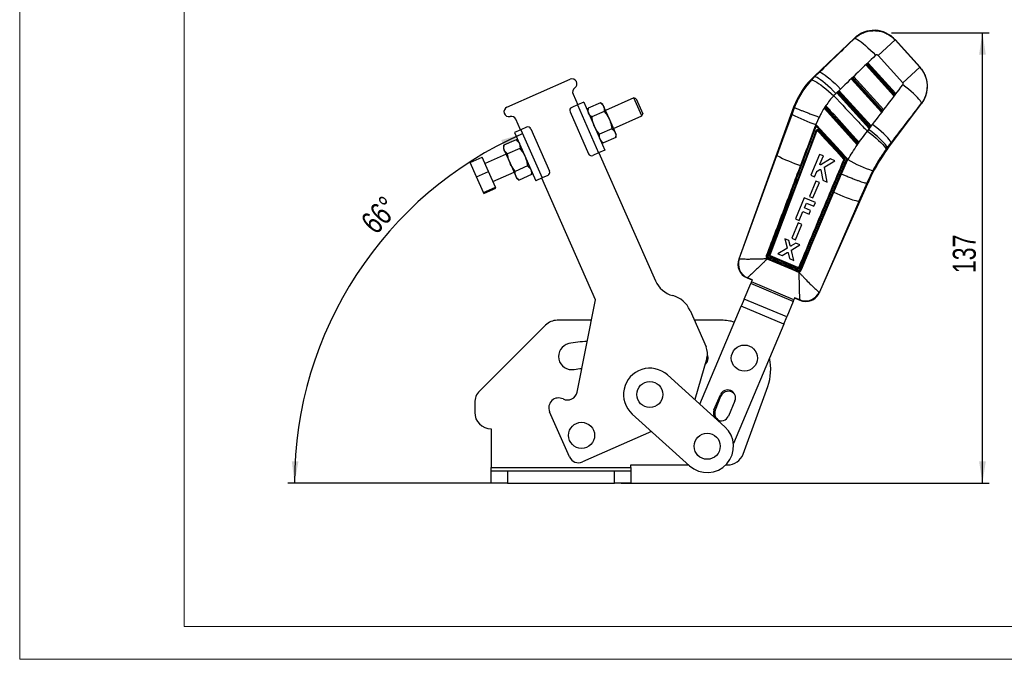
# Model space of a CAD drawing. Header units: millimetres. Extents: x 0 to 420, y 0 to 297.
# Tile 1 of 12: x 0 to 150, y 0 to 97. Entities that reach past the tile are written whole.
import ezdxf

# ---------------------------------------------------------------- set-up
doc = ezdxf.new("R2010")
doc.units = ezdxf.units.MM
doc.layers.add('FORMATO', color=179, linetype='Continuous')
doc.styles.add('SLDTEXTSTYLE0', font='TXT', dxfattribs={"width": 0.75})
doc.dimstyles.new('SLDDIMSTYLE5', dxfattribs={"dimtxt": 3.5, "dimasz": 3.302, "dimexe": 0, "dimexo": 0.0625, "dimgap": 0.875, "dimtad": 1, "dimdec": 4, "dimlfac": 2, "dimzin": 12, "dimdsep": 46, "dimtxsty": 'SLDTEXTSTYLE0', "dimsah": 1, "dimcen": 0.09, "dimadec": 0, "dimazin": 3, "dimtfac": 1, "dimtdec": 0, "dimtofl": 0, "dimtmove": 0, "dimatfit": 3, "dimfxl": 0, "dimfrac": 2, "dimtolj": 1, "dimtzin": 12, "dimarcsym": 0})
doc.dimstyles.new('SLDDIMSTYLE6', dxfattribs={"dimtxt": 3.5, "dimasz": 3.302, "dimexe": 0, "dimexo": 0.0625, "dimgap": 0.875, "dimtad": 1, "dimdec": 0, "dimlfac": 2, "dimrnd": 1e-09, "dimzin": 12, "dimdsep": 46, "dimtxsty": 'SLDTEXTSTYLE0', "dimsah": 1, "dimcen": 0.09, "dimadec": 0, "dimazin": 3, "dimtfac": 1, "dimtdec": 0, "dimtofl": 0, "dimtmove": 0, "dimatfit": 3, "dimfxl": 0, "dimfrac": 2, "dimtolj": 1, "dimtzin": 12, "dimarcsym": 0})

# ---------------------------------------------------------------- blocks, each defined once
blk = doc.blocks.new('_D_9')
at = {"layer": 'FORMATO'}
blk.add_line((73.55, 26.98), (41.15, 26.98), dxfattribs=at)
blk.add_arc((100.19, 26.98), 58.04, 113.7964, 180, dxfattribs=at)
for points in [[(76.77, 80.09), (73.57, 79.13), (74.01, 78.22)], [(42.15, 26.98), (42.75, 30.27), (41.74, 30.3)]]:
    blk.add_solid(points, dxfattribs=at)
at = {"layer": 'FORMATO', "insert": (51.98, 67), "char_height": 3.5, "attachment_point": 1, "rotation": 47.0902, "style": 'SLDTEXTSTYLE0'}
blk.add_mtext('66°', dxfattribs=at)
blk = doc.blocks.new('_D_10')
at = {"layer": 'FORMATO'}
for p, q in [((132.92, 95.45), (147.74, 95.45)), ((146.74, 26.98), (146.74, 95.45)), ((91.8, 26.98), (147.74, 26.98))]:
    blk.add_line(p, q, dxfattribs=at)
for points in [[(146.74, 95.45), (146.23, 92.15), (147.25, 92.15)], [(146.74, 26.98), (147.25, 30.28), (146.23, 30.28)]]:
    blk.add_solid(points, dxfattribs=at)
at = {"layer": 'FORMATO', "insert": (142.23, 58.9), "char_height": 3.5, "attachment_point": 1, "rotation": 90, "style": 'SLDTEXTSTYLE0'}
blk.add_mtext('137', dxfattribs=at)

msp = doc.modelspace()

# ---------------------------------------------------------------- linework, layer by layer
at = {"color": 7, "linetype": 'Continuous', "lineweight": 25}
for p, q in [((127.29726, 94.651897), (121.194474, 88.87704)), ((133.455642, 94.368456), (130.860822, 92.020412)), ((133.455642, 94.368456), (137.217922, 90.210764)), ((137.258895, 90.215693), (133.460783, 94.412983)), ((134.623101, 87.86272), (130.860822, 92.020412)), ((129.042512, 90.514337), (129.375286, 90.829229)), ((133.257442, 85.881362), (129.042512, 90.514337)), ((129.240133, 90.492374), (129.35288, 90.599063)), ((133.230713, 86.106001), (129.240133, 90.492374)), ((129.35288, 90.599063), (133.325497, 86.232433)), ((129.375286, 90.829229), (133.537198, 86.25453)), ((137.217922, 90.210764), (134.623101, 87.86272)), ((74.442563, 84.140768), (84.049902, 88.377398)), ((120.783777, 88.277309), (121.282159, 88.784375)), ((121.977344, 89.458319), (121.274115, 88.792877)), ((121.274115, 88.792877), (121.282159, 88.784375)), ((121.282159, 88.784375), (121.977344, 89.458319)), ((126.830343, 88.421038), (127.163117, 88.73593)), ((131.397713, 83.400667), (126.830343, 88.421038)), ((127.027965, 88.399075), (127.140711, 88.505763)), ((131.370985, 83.625306), (127.027965, 88.399075)), ((127.140711, 88.505763), (131.465769, 83.751738)), ((127.163117, 88.73593), (131.67747, 83.773835)), ((125.169537, 86.893623), (124.474352, 86.219679)), ((84.491794, 86.136135), (85.206364, 84.515715)), ((93.763709, 85.557034), (89.417532, 83.640463)), ((94.093327, 85.42916), (93.763709, 85.557034)), ((94.974174, 82.81208), (93.763709, 85.557034)), ((94.093327, 85.42916), (95.102049, 83.141698)), ((124.618175, 86.327739), (124.950948, 86.642631)), ((129.537985, 80.919972), (124.618175, 86.327739)), ((124.815796, 86.305776), (124.928543, 86.412464)), ((129.511257, 81.14461), (124.815796, 86.305776)), ((124.928543, 86.412464), (129.606041, 81.271043)), ((124.950948, 86.642631), (129.817742, 81.293139)), ((133.325497, 86.232433), (133.230713, 86.106001)), ((133.537198, 86.25453), (133.257442, 85.881362)), ((85.160615, 84.495541), (84.291379, 84.112226)), ((86.121348, 84.919204), (85.160615, 84.495541)), ((85.160615, 84.495541), (88.388523, 77.175663)), ((86.121348, 84.919204), (89.349257, 77.599326)), ((86.774839, 83.990693), (86.726581, 83.546727)), ((88.653685, 84.819224), (86.774839, 83.990693)), ((89.014043, 84.555448), (88.653685, 84.819224)), ((89.014043, 84.555448), (89.149186, 84.248986)), ((89.149186, 84.248986), (90.022764, 82.267986)), ((118.02632, 84.130557), (109.690679, 61.050974)), ((118.134956, 84.090242), (115.501235, 76.798039)), ((117.793129, 83.050895), (118.167533, 84.078143)), ((118.026735, 84.130407), (118.134956, 84.090242)), ((118.134956, 84.090242), (118.167453, 84.078181)), ((118.167533, 84.078143), (118.167453, 84.078181)), ((122.922141, 84.37303), (122.661593, 83.980161)), ((122.661593, 83.980161), (122.663986, 83.977531)), ((122.662329, 83.979352), (122.661593, 83.980161)), ((122.663986, 83.977531), (127.71809, 78.424042)), ((122.831075, 84.234803), (122.744826, 84.103768)), ((122.923595, 84.371432), (122.922141, 84.37303)), ((132.365119, 77.868541), (137.511839, 84.733761)), ((84.035631, 83.45299), (86.860051, 77.048097)), ((89.236071, 83.498557), (87.357225, 82.670027)), ((90.627997, 80.895509), (94.974174, 82.81208)), ((94.974174, 82.81208), (95.102049, 83.141698)), ((115.501235, 76.798039), (117.793129, 83.050895)), ((121.923542, 82.618373), (121.432013, 81.50449)), ((131.465769, 83.751738), (131.370985, 83.625306)), ((131.67747, 83.773835), (131.397713, 83.400667)), ((76.514009, 80.682574), (75.799439, 82.302994)), ((77.428994, 81.086062), (76.559758, 80.702748)), ((90.400842, 80.857224), (88.521996, 80.028693)), ((90.022764, 82.267986), (90.896343, 80.286986)), ((117.692552, 71.197879), (121.429509, 81.092733)), ((121.432013, 81.50449), (121.328094, 81.218221)), ((121.339545, 81.230349), (121.328094, 81.218221)), ((121.645606, 81.269747), (121.432013, 81.50449)), ((121.706009, 81.221175), (121.645606, 81.269747)), ((129.43926, 80.744152), (130.033916, 81.518003)), ((129.606041, 81.271043), (129.511257, 81.14461)), ((129.817742, 81.293139), (129.537985, 80.919972)), ((76.559758, 80.702748), (75.599024, 80.279085)), ((75.599024, 80.279085), (78.826933, 72.959208)), ((76.559758, 80.702748), (79.787667, 73.382871)), ((78.08823, 80.830314), (80.91265, 74.425421)), ((90.983228, 79.536557), (89.104382, 78.708027)), ((90.896343, 80.286986), (91.031486, 79.980524)), ((90.983228, 79.536557), (91.031486, 79.980524)), ((114.471458, 61.661433), (121.569796, 80.468359)), ((73.965054, 78.341854), (73.916795, 77.897887)), ((73.916795, 77.897887), (74.051938, 77.591425)), ((75.8439, 79.170385), (73.965054, 78.341854)), ((76.426285, 77.849718), (74.547439, 77.021187)), ((76.204257, 78.906608), (75.8439, 79.170385)), ((88.744024, 78.971803), (89.104382, 78.708027)), ((132.263115, 77.945011), (132.0911, 77.719435)), ((132.85777, 78.718862), (132.263115, 77.945011)), ((132.272407, 77.938045), (132.263115, 77.945011)), ((132.272407, 77.938045), (132.85777, 78.718862)), ((68.853529, 75.748659), (70.683499, 76.555636)), ((71.658242, 74.345225), (70.683499, 76.555636)), ((74.320284, 76.982902), (71.117838, 75.570692)), ((74.051938, 77.591425), (74.925517, 75.610425)), ((88.388523, 77.175663), (87.519287, 76.792349)), ((89.349257, 77.599326), (88.388523, 77.175663)), ((88.434272, 77.195837), (97.015646, 57.735989)), ((109.742431, 61.071274), (115.501235, 76.798039)), ((121.989715, 76.957137), (120.649905, 73.777278)), ((122.554618, 76.718871), (121.989715, 76.957137)), ((122.038629, 75.494192), (122.554618, 76.718871)), ((69.828273, 73.538248), (68.853529, 75.748659)), ((74.925517, 75.610425), (75.799095, 73.629425)), ((77.591056, 75.208385), (75.71221, 74.379854)), ((118.964874, 59.764566), (125.775809, 76.089532)), ((126.029904, 76.171112), (120.098502, 61.95532)), ((123.626363, 76.266828), (122.186038, 75.368287)), ((123.122389, 72.734472), (122.707442, 74.955396)), ((122.754055, 75.06043), (124.273597, 75.993836)), ((124.273597, 75.993836), (123.626363, 76.266828)), ((124.882355, 73.033992), (126.163782, 76.105522)), ((125.297411, 73.996534), (126.29365, 76.160701)), ((126.29365, 76.160701), (126.161041, 76.306492)), ((69.828273, 73.538248), (71.658242, 74.345225)), ((70.867845, 71.180827), (69.828273, 73.538248)), ((72.697814, 71.987804), (71.658242, 74.345225)), ((72.328303, 72.825738), (75.53075, 74.237948)), ((75.799095, 73.629425), (75.934238, 73.322964)), ((78.173442, 73.887718), (76.294596, 73.059187)), ((78.173442, 73.887718), (78.2217, 74.331685)), ((79.787667, 73.382871), (78.826933, 72.959208)), ((87.904095, 54.853453), (79.741917, 73.362696)), ((80.656902, 73.766185), (79.787667, 73.382871)), ((120.649905, 73.777278), (121.214839, 73.539009)), ((121.214839, 73.539009), (121.568795, 74.379079)), ((121.609873, 74.426503), (122.011944, 74.668526)), ((122.164893, 74.599167), (122.451359, 73.017483)), ((124.882355, 73.033992), (125.297411, 73.996534)), ((130.059013, 74.47948), (129.181568, 72.585953)), ((70.867845, 71.180827), (72.697814, 71.987804)), ((72.762642, 71.840794), (72.697814, 71.987804)), ((75.934238, 73.322964), (76.294596, 73.059187)), ((121.414553, 72.894868), (120.437005, 70.574794)), ((120.978392, 70.346455), (121.955917, 72.666533)), ((121.955917, 72.666533), (121.414553, 72.894868)), ((121.972487, 55.959953), (129.302497, 72.533718)), ((122.451359, 73.017483), (123.122389, 72.734472)), ((124.125809, 71.220332), (124.882355, 73.033992)), ((129.181173, 72.585981), (127.963578, 69.792783)), ((127.963578, 69.792783), (129.196121, 72.579667)), ((129.181568, 72.585953), (129.181173, 72.585981)), ((129.196121, 72.579667), (129.181568, 72.585953)), ((70.932673, 71.033817), (70.867845, 71.180827)), ((70.932673, 71.033817), (72.762642, 71.840794)), ((117.692552, 71.197879), (114.123938, 61.326558)), ((120.437005, 70.574794), (120.978392, 70.346455)), ((119.660117, 70.341457), (118.320385, 67.163397)), ((121.3534, 69.627642), (119.660117, 70.341457)), ((119.684239, 68.820293), (119.996843, 69.56184)), ((119.996843, 69.56184), (121.12515, 69.086195)), ((121.12515, 69.086195), (121.3534, 69.627642)), ((127.963578, 69.792783), (121.949427, 56.012061)), ((118.885362, 66.925227), (119.455988, 68.278845)), ((119.455988, 68.278845), (120.372425, 67.892516)), ((120.600675, 68.433963), (119.684239, 68.820293)), ((120.372425, 67.892516), (120.600675, 68.433963)), ((118.734237, 66.536707), (117.756708, 64.216662)), ((118.298095, 63.988322), (119.275602, 66.30837)), ((118.320385, 67.163397), (118.885362, 66.925227)), ((119.275602, 66.30837), (118.734237, 66.536707)), ((117.321195, 63.876757), (116.697276, 64.139914)), ((116.697276, 64.139914), (117.027799, 62.742674)), ((117.514432, 63.097266), (117.321195, 63.876757)), ((118.357491, 63.439665), (117.664431, 63.033591)), ((117.747314, 62.453383), (118.969456, 63.181549)), ((117.756708, 64.216662), (118.298095, 63.988322)), ((118.969456, 63.181549), (118.357491, 63.439665)), ((118.686387, 59.760595), (114.526736, 61.532055)), ((116.980422, 62.631746), (115.649154, 61.849656)), ((115.649154, 61.849656), (116.284686, 61.581608)), ((116.284686, 61.581608), (117.057391, 62.042011)), ((117.208768, 61.977825), (117.415255, 61.10477)), ((118.074503, 60.82672), (117.700805, 62.341989)), ((118.94787, 59.297364), (120.098502, 61.95532)), ((120.098502, 61.95532), (119.01327, 59.356713)), ((109.742431, 61.071274), (109.757622, 61.0637)), ((114.01453, 61.198784), (114.060639, 61.17914)), ((114.069414, 61.175402), (114.034307, 61.07807)), ((114.060639, 61.17914), (114.069414, 61.175402)), ((114.123938, 61.326558), (114.079671, 61.345509)), ((117.415255, 61.10477), (118.074503, 60.82672)), ((118.820226, 59.815179), (118.815418, 59.805258)), ((118.817155, 59.15354), (118.878105, 59.136291)), ((118.833847, 59.034114), (118.878105, 59.136291)), ((110.530678, 54.950762), (111.533057, 57.328566)), ((110.951504, 58.170794), (111.679694, 57.863821)), ((111.010233, 58.19733), (111.001525, 58.195046)), ((111.63017, 57.558934), (111.533057, 57.328566)), ((117.983342, 54.609407), (111.533057, 57.328566)), ((111.63017, 57.558934), (111.770517, 57.89186)), ((118.080455, 54.839774), (111.63017, 57.558934)), ((121.926546, 56.019003), (121.949427, 56.012061)), ((85.123827, 40.816643), (87.904095, 54.853453)), ((110.530678, 54.950762), (110.069392, 53.856517)), ((116.980963, 52.231602), (110.530678, 54.950762)), ((117.983342, 54.609407), (116.980963, 52.231602)), ((117.983342, 54.609407), (118.080455, 54.839774)), ((118.220408, 55.171766), (118.080455, 54.839774)), ((118.264143, 55.088104), (118.996759, 54.779265)), ((118.97782, 54.833008), (118.971104, 54.843578)), ((102.280385, 53.232377), (104.721908, 47.695773)), ((103.788569, 38.95739), (110.069392, 53.856517)), ((116.519677, 51.137358), (110.069392, 53.856517)), ((80.314528, 50.996541), (70.278994, 40.961007)), ((87.285191, 51.728774), (82.082295, 51.728774)), ((107.046761, 51.728774), (102.943441, 51.728774)), ((116.519677, 51.137358), (108.872169, 32.996234)), ((116.519677, 51.137358), (116.980963, 52.231602)), ((104.835137, 45.989425), (102.998771, 39.670074)), ((98.851078, 43.412798), (107.574527, 35.541082)), ((110.349238, 31.373724), (114.094455, 41.663623)), ((69.546761, 39.19324), (69.546761, 37.728774)), ((105.925513, 38.105619), (106.896641, 40.409292)), ((106.935242, 40.1408), (106.119738, 38.04379)), ((109.108167, 39.477009), (108.137039, 37.173336)), ((83.959656, 30.959593), (80.933492, 37.821978)), ((102.21506, 29.601712), (93.491611, 37.473429)), ((72.046761, 35.228774), (72.046761, 29.357784)), ((96.431906, 34.820215), (85.937366, 30.192349)), ((72.046761, 29.357784), (93.296761, 29.357784)), ((72.046761, 28.857784), (72.046761, 29.357784)), ((72.046761, 26.982784), (72.046761, 28.857784)), ((72.046761, 28.857784), (74.546761, 28.857784)), ((74.546761, 28.857784), (74.546761, 26.982784)), ((74.546761, 28.857784), (90.796761, 28.857784)), ((90.796761, 26.982784), (90.796761, 28.857784)), ((90.796761, 28.857784), (93.296761, 28.857784)), ((93.296761, 29.357784), (93.296761, 29.728774)), ((93.296761, 29.728774), (102.07425, 29.728774)), ((93.296761, 29.357784), (93.296761, 28.857784)), ((93.296761, 28.857784), (93.296761, 26.982784)), ((107.708954, 29.728774), (108.000007, 29.728774)), ((74.546761, 26.982784), (72.046761, 26.982784)), ((74.546761, 26.982784), (90.796761, 26.982784)), ((93.296761, 26.982784), (90.796761, 26.982784))]:
    msp.add_line(p, q, dxfattribs=at)
at = {"color": 8, "linetype": 'Continuous', "lineweight": 25}
for p, q in [((127.299037, 94.604463), (127.29726, 94.651897)), ((133.460783, 94.412983), (133.455642, 94.368456)), ((137.217922, 90.210764), (137.258895, 90.215693)), ((121.194474, 88.87704), (121.274115, 88.792877)), ((137.511839, 84.733761), (137.468665, 84.734949)), ((132.272407, 77.938045), (132.365119, 77.868541)), ((109.690679, 61.050974), (109.742431, 61.071274)), ((111.001525, 58.195046), (110.951504, 58.170794)), ((111.765202, 57.879251), (111.010233, 58.19733)), ((121.949427, 56.012061), (121.972487, 55.959953)), ((118.971104, 54.843578), (118.216125, 55.161606)), ((118.996759, 54.779265), (118.97782, 54.833008))]:
    msp.add_line(p, q, dxfattribs=at)
at = {"color": 7, "linetype": 'Continuous', "lineweight": 25, "flags": 128}
for points in [[(127.299037, 94.604463), (127.400194, 94.609505), (127.552955, 94.557862), (127.754387, 94.450526), (128.000618, 94.289557), (128.286919, 94.078051), (128.607789, 93.820068), (128.957063, 93.520567), (129.328032, 93.1853), (129.713568, 92.820709), (130.106266, 92.433798), (130.498579, 92.032)], [(121.282159, 88.784375), (121.408598, 88.771028), (121.593633, 88.693101), (121.833179, 88.552315), (122.121945, 88.351778), (122.453555, 88.095921), (122.820686, 87.790391), (123.21523, 87.441937), (123.628474, 87.058253), (124.051294, 86.647813), (124.474352, 86.219679)], [(121.977344, 89.458319), (122.103783, 89.444972), (122.288818, 89.367045), (122.528364, 89.226259), (122.81713, 89.025722), (123.14874, 88.769864), (123.51587, 88.464335), (123.910415, 88.115881), (124.323659, 87.732197), (124.746479, 87.321756), (125.169537, 86.893623)], [(120.783777, 88.277309), (120.897142, 88.273835), (121.062644, 88.219195), (121.277231, 88.114398), (121.536944, 87.961377), (121.836993, 87.762954), (122.171844, 87.52279), (122.535321, 87.245313), (122.920719, 86.935642), (123.320931, 86.599488), (123.728574, 86.243051), (124.136131, 85.872907)], [(137.468665, 84.734949), (137.462195, 84.8326), (137.395845, 84.973425), (137.27084, 85.154821), (137.089494, 85.373435), (136.85516, 85.625222), (136.572169, 85.905528), (136.245757, 86.20917), (135.881957, 86.530531), (135.487498, 86.86367), (135.069674, 87.202427), (134.636211, 87.540538)], [(132.85777, 78.718862), (132.83054, 78.839027), (132.735198, 79.008136), (132.57377, 79.222599), (132.34968, 79.477866), (132.067686, 79.768516), (131.733773, 80.088382), (131.355029, 80.430674), (130.939493, 80.788126), (130.495984, 81.153152), (130.033916, 81.518003)], [(129.240325, 80.482245), (129.705847, 80.122937), (130.152775, 79.763337), (130.571642, 79.411063), (130.953577, 79.073576), (131.290489, 78.758024), (131.575242, 78.471093), (131.801804, 78.218859), (131.965377, 78.006666), (132.062494, 77.839007), (132.0911, 77.719435)], [(132.263115, 77.945011), (132.235884, 78.065176), (132.140543, 78.234285), (131.979114, 78.448748), (131.755024, 78.704015), (131.47303, 78.994665), (131.139118, 79.314531), (130.760373, 79.656823), (130.344837, 80.014275), (129.901328, 80.379301), (129.43926, 80.744152)], [(121.567203, 65.085237), (122.269602, 66.769679), (124.125809, 71.220332)], [(120.234486, 61.888805), (120.349829, 62.165468), (120.817665, 63.287583), (121.567203, 65.085237)], [(119.150859, 59.289443), (119.261008, 59.553679), (119.728791, 60.675804), (120.234486, 61.888805)], [(84.671468, 44.264189), (85.505432, 44.380789), (85.834342, 44.403838)]]:
    msp.add_lwpolyline(points, dxfattribs=at)
at = {"color": 7, "linetype": 'Continuous', "lineweight": 25}
for centre in [(110.546761, 45.978774), (96.171344, 40.443114), (85.796761, 34.228774), (104.894794, 32.571397)]:
    msp.add_circle(centre, 1.984375, dxfattribs=at)
for centre, radius, start, end in [((130.262197, 91.518595), 4.31375, 41.77432494, 133.77639349), ((134.060309, 87.321305), 4.31375, 322.86409815, 42.41719718), ((84.352518, 87.69116), 0.75, 303.39051371, 113.79644549), ((130.006363, 79.564762), 12.820606, 133.41852661, 159.13868087), ((130.006363, 79.564762), 12.704734, 133.41852661, 159.13273264), ((85.178032, 86.438751), 0.75, 123.39051371, 203.79644549), ((74.745179, 83.45453), 0.75, 113.79644549, 284.20237726), ((84.493123, 83.654734), 0.5, 113.79644549, 203.79644549), ((75.1132, 82.000377), 0.75, 23.79644549, 104.20237726), ((128.291883, 102.701191), 22.279092, 241.88531521, 252.0669081), ((77.630738, 80.62857), 0.5, 23.79644549, 113.79644549), ((194.416048, 1.161902), 108.149143, 132.24581031, 132.32172106), ((152.561733, 62.727538), 25.357766, 143.14182926, 157.13724042), ((152.561733, 62.727538), 25.241894, 143.14182926, 157.14182926), ((87.317543, 77.249841), 0.5, 203.79644549, 293.79644549), ((125.736735, 95.853442), 21.630392, 241.75778821, 252.04088421), ((131.961444, 69.451958), 9.302326, 132.06417086, 133.05975312), ((125.473025, 75.462095), 0.696675, 64.23935696, 77.08423318), ((135.796414, 92.386482), 18.803683, 239.64426961, 252.23454766), ((80.455158, 74.223677), 0.5, 293.79644549, 23.79644549), ((117.384224, 70.486031), 0.775754, 66.58077106, 78.01528828), ((132.661917, 88.296047), 19.090447, 243.43964756, 255.75259343), ((105.325753, 65.331831), 9.954716, 336.73303797, 337.56059975), ((119.882158, 61.340767), 0.651522, 57.26345814, 70.60614535), ((111.838629, 60.2752), 2.28375, 159.54709312, 247.68720586), ((111.896588, 60.300572), 2.287876, 160.31409375, 246.96956477), ((111.917872, 60.300853), 2.290986, 160.55040668, 246.66050738), ((111.237395, 62.519568), 3.075215, 334.56459705, 337.555957), ((101.334596, 66.730838), 13.88429, 336.43090648, 337.09296606), ((111.480712, 62.654273), 7.764994, 337.06424335, 338.12043357), ((107.916272, 63.928608), 11.900862, 336.34445605, 337.12022797), ((117.883786, 58.961036), 1.115971, 9.37341962, 17.54030426), ((100.675584, 59.349943), 4, 203.79644549, 255.11425803), ((98.620446, 51.618423), 4, 23.79644549, 75.11425803), ((119.838962, 56.964705), 2.291803, 247.74809003, 335.62887254), ((119.883885, 56.88367), 2.28375, 246.54618577, 336.68362745), ((119.859903, 56.944112), 2.287975, 247.32335365, 335.96030486), ((82.082295, 49.228774), 2.5, 90, 135), ((107.046761, 44.228774), 7.5, 74.45463693, 90), ((84.296761, 46.228774), 2, 103.22440385, 280.79840138), ((86.584416, 36.493959), 12, 89.71339734, 103.22440385), ((103.796761, 45.978774), 1.25, 306.48241699, 25.15831452), ((102.434446, 46.687052), 2.5, 343.79644549, 23.79644549), ((107.046761, 44.228774), 7.5, 340, 13.43033767), ((96.171344, 40.443114), 4, 47.93807855, 227.93807855), ((72.046761, 39.19324), 2.5, 135, 180), ((83.652412, 41.108086), 1.5, 243.3323519, 348.79644549), ((108.002404, 39.943151), 1.2, 337.14182926, 157.14182926), ((108.100248, 39.687743), 1.25, 37.7328593, 158.74949449), ((82.305969, 38.427211), 1.5, 63.3323519, 203.79644549), ((72.046761, 37.728774), 2.5, 180, 270), ((107.031276, 37.639477), 1.2, 157.14182926, 222.183028), ((107.284744, 37.590732), 1.25, 158.74949449, 242.0714258), ((107.031276, 37.639477), 1.2, 233.6931291, 337.14182926), ((104.894794, 32.571397), 4, 227.93807855, 47.93807855), ((85.332133, 31.564826), 1.5, 203.79644549, 293.79644549), ((108.000007, 32.228774), 2.5, 270, 340)]:
    msp.add_arc(centre, radius, start, end, dxfattribs=at)
for centre, major_axis, ratio, start_param, end_param in [((154.487956, 78.459724), (138.615588, 131.29968), 0.1594825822, 1.6160472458, 1.6549020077), ((154.900239, 78.832797), (138.624779, 131.289969), 0.1382182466, 1.6160676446, 1.6549224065), ((129.255594, 90.506365), (0.212604, -0.007957), 0.0685990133, 3.2087582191, 4.6421720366), ((129.368341, 90.613053), (0.008113, 0.216769), 0.0689666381, 0.076587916, 1.6379618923), ((127.043425, 88.413065), (0.212604, -0.007957), 0.0685990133, 3.2087582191, 4.6421720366), ((127.156172, 88.519754), (0.008113, 0.216769), 0.0689666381, 0.076587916, 1.6379618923), ((122.230155, 114.936474), (116.113465, 156.065922), 0.1356176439, 4.5982542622, 4.6373941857), ((130.496244, 80.008053), (6.415395, 5.805267), 0.999926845, 1.6051702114, 1.6611642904), ((124.831257, 86.319766), (0.212604, -0.007957), 0.0685990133, 3.2087582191, 4.6421720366), ((124.944003, 86.426454), (0.008113, 0.216769), 0.0689666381, 0.076587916, 1.6379618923), ((133.246174, 86.119991), (-0.011296, 0.237904), 0.0677311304, 1.626420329, 3.0598341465), ((133.340958, 86.246424), (0.197001, 0.009354), 0.0673634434, 4.6306304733, 6.1920044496), ((121.817872, 114.563401), (116.022094, 156.134398), 0.1564812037, 4.5980863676, 4.6372262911), ((131.386446, 83.639296), (-0.011296, 0.237904), 0.0677311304, 1.626420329, 3.0598341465), ((131.48123, 83.765728), (0.197001, 0.009354), 0.0673634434, 4.6306304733, 6.1920044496), ((129.526718, 81.158601), (-0.011296, 0.237904), 0.0677311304, 1.626420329, 3.0598341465), ((129.621501, 81.285033), (0.197001, 0.009354), 0.0673634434, 4.6306304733, 6.1920044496), ((152.71078, 62.862409), (21.76287, 19.693141), 0.999926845, 1.7508951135, 1.7621009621), ((123.630148, 85.871083), (11.951074, 28.006999), 0.0699281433, 3.1419085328, 3.1760674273), ((129.970375, 83.198319), (11.705611, 28.110475), 0.0699281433, 3.1071178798, 3.1412767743)]:
    msp.add_ellipse(centre, major_axis=major_axis, ratio=ratio, start_param=start_param, end_param=end_param, dxfattribs=at)
for points, knots in [([(127.299037, 94.604463), (127.524254, 94.793371), (127.939528, 95.141695), (128.652635, 95.490281), (129.430873, 95.729268), (130.237545, 95.807967), (131.030976, 95.731121), (131.727095, 95.546625), (132.380881, 95.245793), (132.970676, 94.856111), (133.297645, 94.527329), (133.455642, 94.368456)], [0, 0, 0, 0, 0.1282930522, 0.2365569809, 0.3448208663, 0.4835259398, 0.587989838, 0.692453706, 0.7972377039, 0.9020217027, 1, 1, 1, 1]), ([(130.860822, 92.020412), (130.851515, 92.029764), (130.82238, 92.059044), (130.760101, 92.092996), (130.685246, 92.106229), (130.609572, 92.097997), (130.547323, 92.073424), (130.511844, 92.043273), (130.498579, 92.032)], [0, 0, 0, 0, 0.0976154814, 0.3055966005, 0.5135171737, 0.6526394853, 0.8701342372, 1, 1, 1, 1]), ([(137.217922, 90.210764), (137.382489, 90.008048), (137.697685, 89.619785), (138.026504, 88.954098), (138.257125, 88.226755), (138.350163, 87.462156), (138.302439, 86.691396), (138.137147, 85.987166), (137.864908, 85.322145), (137.600746, 84.930681), (137.468665, 84.734949)], [0, 0, 0, 0, 0.1317452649, 0.2523318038, 0.3729183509, 0.5164037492, 0.6390110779, 0.7616184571, 0.8808092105, 1, 1, 1, 1]), ([(118.167453, 84.078181), (118.273701, 84.340819), (118.507392, 84.918483), (118.947628, 85.776269), (119.484157, 86.653796), (120.091075, 87.496155), (120.552876, 88.016924), (120.783777, 88.277309)], [0, 0, 0, 0, 0.1705222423, 0.3750573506, 0.5795916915, 0.7897952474, 1, 1, 1, 1]), ([(134.636211, 87.540538), (134.650971, 87.564313), (134.680823, 87.612399), (134.691016, 87.686946), (134.682494, 87.75962), (134.660084, 87.817082), (134.632771, 87.850788), (134.623101, 87.86272)], [0, 0, 0, 0, 0.23998175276, 0.48535890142, 0.62884177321, 0.86859901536, 1, 1, 1, 1]), ([(124.136131, 85.872907), (123.920947, 85.635938), (123.488996, 85.160256), (123.112522, 84.635016), (122.923595, 84.371432)], [0, 0, 0, 0, 0.49816544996, 1, 1, 1, 1]), ([(124.136131, 85.872907), (125.339531, 84.598817), (127.038711, 82.799825), (128.743043, 81.005721), (129.240325, 80.482245)], [0, 0, 0, 0, 0.7082245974, 1, 1, 1, 1]), ([(86.861724, 83.240265), (86.855069, 83.256018), (86.804647, 83.375361), (86.750713, 83.618521), (86.766748, 83.86588), (86.774839, 83.990693)], [0, 0, 0, 0, 0.0700627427, 0.5307703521, 1, 1, 1, 1]), ([(88.653685, 84.819224), (88.75808, 84.737164), (88.968783, 84.571541), (89.088689, 84.357153), (89.149186, 84.248986)], [0, 0, 0, 0, 0.4954579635, 1, 1, 1, 1]), ([(89.149186, 84.248986), (89.155842, 84.233233), (89.206263, 84.11389), (89.260197, 83.87073), (89.244162, 83.62337), (89.236071, 83.498557)], [0, 0, 0, 0, 0.0700627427, 0.5307703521, 1, 1, 1, 1]), ([(118.167533, 84.078143), (118.195697, 84.064218), (118.252025, 84.036368), (118.469014, 83.945665), (118.779208, 83.820892), (119.179892, 83.663257), (119.660475, 83.476934), (120.205072, 83.267951), (120.800332, 83.041454), (121.359161, 82.830299), (121.737168, 82.688236), (121.902038, 82.626434), (121.923542, 82.618373)], [0, 0, 0, 0, 0.11399344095, 0.22798689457, 0.34198021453, 0.45597355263, 0.56996931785, 0.68396510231, 0.79796491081, 0.91196473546, 0.98851757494, 1, 1, 1, 1]), ([(122.663986, 83.977531), (122.505981, 83.716782), (122.238307, 83.275053), (122.015023, 82.809226), (121.923542, 82.618373)], [0, 0, 0, 0, 0.5902916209, 1, 1, 1, 1]), ([(127.696287, 78.66436), (127.62796, 78.739418), (127.286329, 79.114707), (125.851479, 80.690929), (124.269319, 82.429008), (122.960474, 83.866864), (122.744826, 84.103768)], [0, 0, 0, 0, 0.0413972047, 0.2069860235, 0.8693413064, 1, 1, 1, 1]), ([(122.831075, 84.234803), (122.8994, 84.159744), (123.241023, 83.784446), (124.675848, 82.208199), (126.258694, 80.469368), (127.568253, 79.030786), (127.784591, 78.793134)], [0, 0, 0, 0, 0.0413800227, 0.2069001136, 0.8689804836, 1, 1, 1, 1]), ([(127.984105, 78.810982), (127.926251, 78.874552), (127.595127, 79.238388), (126.170928, 80.803287), (124.541946, 82.5932), (123.186233, 84.082848), (122.923595, 84.371432)], [0, 0, 0, 0, 0.0342978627, 0.1962986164, 0.8443016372, 1, 1, 1, 1]), ([(87.357225, 82.670027), (87.25283, 82.752086), (87.042127, 82.91771), (86.922222, 83.132097), (86.861724, 83.240265)], [0, 0, 0, 0, 0.49545796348, 1, 1, 1, 1]), ([(87.735303, 81.259265), (87.666585, 81.432959), (87.528156, 81.78286), (87.418596, 82.260556), (87.373885, 82.558869), (87.357225, 82.670027)], [0, 0, 0, 0, 0.3821176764, 0.7697643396, 1, 1, 1, 1]), ([(89.236071, 83.498557), (89.306911, 83.411292), (89.49542, 83.179074), (89.77449, 82.776237), (89.939656, 82.438121), (90.022764, 82.267986)], [0, 0, 0, 0, 0.2302361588, 0.6126672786, 1, 1, 1, 1]), ([(88.521996, 80.028693), (88.295265, 80.320238), (87.994067, 80.707535), (87.786597, 81.149897), (87.735303, 81.259265)], [0, 0, 0, 0, 0.7527649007, 1, 1, 1, 1]), ([(90.022764, 82.267986), (90.068926, 82.156355), (90.255636, 81.704839), (90.33848, 81.221251), (90.400842, 80.857224)], [0, 0, 0, 0, 0.2472350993, 1, 1, 1, 1]), ([(90.400842, 80.857224), (90.505237, 80.775165), (90.71594, 80.609541), (90.835845, 80.395154), (90.896343, 80.286986)], [0, 0, 0, 0, 0.4954579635, 1, 1, 1, 1]), ([(121.281022, 81.140199), (121.247396, 81.051153), (121.07055, 80.582845), (120.332543, 78.62844), (119.628308, 76.763063), (119.067257, 75.276952)], [0, 0, 0, 0, 0.0455616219, 0.2396171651, 1, 1, 1, 1]), ([(121.328094, 81.218221), (121.324534, 81.214058), (121.304716, 81.190883), (121.291701, 81.163039), (121.281025, 81.140197)], [0, 0, 0, 0, 0.1796255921, 1, 1, 1, 1]), ([(121.281025, 81.140199), (121.283775, 81.140274), (121.289453, 81.140429), (121.32353, 81.130443), (121.372484, 81.113992), (121.410503, 81.099819), (121.429512, 81.092732)], [0, 0, 0, 0, 0.2383401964, 0.4922267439, 0.7461149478, 1, 1, 1, 1]), ([(121.645606, 81.269747), (121.64324, 81.271083), (121.61604, 81.286443), (121.55804, 81.305737), (121.471445, 81.304265), (121.395011, 81.277493), (121.356395, 81.244671), (121.339545, 81.230349)], [0, 0, 0, 0, 0.0246709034, 0.2835673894, 0.5417115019, 0.8000202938, 1, 1, 1, 1]), ([(121.429512, 81.092732), (121.434797, 81.103288), (121.445229, 81.124126), (121.472909, 81.146259), (121.505466, 81.158406), (121.540347, 81.158807), (121.574114, 81.148116), (121.591376, 81.132552), (121.600004, 81.124773)], [0, 0, 0, 0, 0.1697417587, 0.3350816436, 0.5005632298, 0.6661741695, 0.8331507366, 1, 1, 1, 1]), ([(121.600003, 81.124771), (122.342499, 80.309072), (123.81283, 78.693779), (125.283218, 77.078547), (126.011081, 76.278983)], [0, 0, 0, 0, 0.5049855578, 1, 1, 1, 1]), ([(126.117563, 76.373669), (125.382297, 77.181577), (123.911763, 78.797395), (122.44126, 80.413248), (121.706009, 81.221175)], [0, 0, 0, 0, 0.49999995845, 1, 1, 1, 1]), ([(88.608881, 79.278265), (88.602225, 79.294018), (88.551803, 79.413361), (88.49787, 79.656521), (88.513905, 79.90388), (88.521996, 80.028693)], [0, 0, 0, 0, 0.0700627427, 0.5307703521, 1, 1, 1, 1]), ([(90.896343, 80.286986), (90.902998, 80.271233), (90.95342, 80.15189), (91.007354, 79.90873), (90.991319, 79.66137), (90.983228, 79.536557)], [0, 0, 0, 0, 0.0700627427, 0.5307703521, 1, 1, 1, 1]), ([(121.433538, 80.528771), (120.248724, 77.391931), (117.881021, 71.123344), (115.514863, 64.854403), (114.332746, 61.72248)], [0, 0, 0, 0, 0.5004063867, 1, 1, 1, 1]), ([(121.858352, 80.610315), (121.85433, 80.614485), (121.830519, 80.639175), (121.776843, 80.674545), (121.695295, 80.6956), (121.628787, 80.6909), (121.565834, 80.672247), (121.505711, 80.637358), (121.457171, 80.582063), (121.439568, 80.54237), (121.433538, 80.528771)], [0, 0, 0, 0, 0.0337140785, 0.1996216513, 0.3655959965, 0.5156321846, 0.5814015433, 0.7474433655, 0.9134732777, 1, 1, 1, 1]), ([(121.433538, 80.528771), (121.451821, 80.521684), (121.488388, 80.507508), (121.53359, 80.488296), (121.564643, 80.473583), (121.568025, 80.46996), (121.569716, 80.468149)], [0, 0, 0, 0, 0.2499999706, 0.4999999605, 0.7499999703, 1, 1, 1, 1]), ([(121.569796, 80.468359), (121.57486, 80.478726), (121.580215, 80.489689), (121.588184, 80.498757), (121.588617, 80.499249)], [0, 0, 0, 0, 0.9456798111, 1, 1, 1, 1]), ([(121.588617, 80.499249), (121.597106, 80.507109), (121.614086, 80.522827), (121.647691, 80.534052), (121.682499, 80.534077), (121.71543, 80.523117), (121.732142, 80.508173), (121.740232, 80.500939)], [0, 0, 0, 0, 0.2025661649, 0.4051346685, 0.6076830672, 0.8100711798, 1, 1, 1, 1]), ([(121.740232, 80.500939), (121.741659, 80.502328), (121.744825, 80.505411), (121.76281, 80.522182), (121.791171, 80.548445), (121.820681, 80.575663), (121.84356, 80.59672), (121.854042, 80.606355), (121.858352, 80.610315)], [0, 0, 0, 0, 0.1762929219, 0.391090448, 0.6058892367, 0.8206903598, 0.9262813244, 1, 1, 1, 1]), ([(121.740232, 80.500939), (121.800634, 80.434567), (122.134297, 80.067928), (123.424268, 78.650476), (124.653858, 77.299422), (125.610181, 76.248629)], [0, 0, 0, 0, 0.046824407, 0.2586603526, 1, 1, 1, 1]), ([(125.729234, 76.357958), (125.084062, 77.066687), (123.793747, 78.484116), (122.503475, 79.901592), (121.858352, 80.610315)], [0, 0, 0, 0, 0.50001031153, 1, 1, 1, 1]), ([(126.29365, 76.160701), (126.515246, 76.533293), (126.958433, 77.278469), (127.678902, 78.37155), (128.435802, 79.445578), (128.972152, 80.13669), (129.240325, 80.482245)], [0, 0, 0, 0, 0.2481271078, 0.4962495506, 0.7481259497, 1, 1, 1, 1]), ([(74.051938, 77.591425), (74.045283, 77.607179), (73.994861, 77.726521), (73.940927, 77.969682), (73.956963, 78.217041), (73.965054, 78.341854)], [0, 0, 0, 0, 0.0700627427, 0.5307703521, 1, 1, 1, 1]), ([(75.8439, 79.170385), (75.948294, 79.088325), (76.158998, 78.922701), (76.278903, 78.708314), (76.3394, 78.600147)], [0, 0, 0, 0, 0.4954579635, 1, 1, 1, 1]), ([(76.3394, 78.600147), (76.346056, 78.584393), (76.396478, 78.465051), (76.450411, 78.22189), (76.434376, 77.974531), (76.426285, 77.849718)], [0, 0, 0, 0, 0.0700627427, 0.5307703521, 1, 1, 1, 1]), ([(76.426285, 77.849718), (76.497125, 77.762452), (76.685634, 77.530234), (76.964704, 77.127397), (77.12987, 76.789281), (77.212979, 76.619147)], [0, 0, 0, 0, 0.2302361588, 0.6126672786, 1, 1, 1, 1]), ([(89.104382, 78.708027), (88.999987, 78.790086), (88.789284, 78.95571), (88.669378, 79.170097), (88.608881, 79.278265)], [0, 0, 0, 0, 0.4954579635, 1, 1, 1, 1]), ([(127.784591, 78.793134), (127.764492, 78.763822), (127.735059, 78.720901), (127.705621, 78.677972), (127.696287, 78.66436)], [0, 0, 0, 0, 0.68291372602, 1, 1, 1, 1]), ([(127.717959, 78.424187), (127.717389, 78.426313), (127.716252, 78.430549), (127.713088, 78.45804), (127.708125, 78.510338), (127.702161, 78.583519), (127.698028, 78.639612), (127.696328, 78.663767), (127.696287, 78.66436)], [0, 0, 0, 0, 0.1263952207, 0.2518029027, 0.4516792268, 0.7645782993, 0.9942280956, 1, 1, 1, 1]), ([(127.71809, 78.424042), (127.774487, 78.506075), (127.863184, 78.63509), (127.951825, 78.764027), (127.984105, 78.810982)], [0, 0, 0, 0, 0.6358327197, 1, 1, 1, 1]), ([(127.784591, 78.793134), (127.785184, 78.793173), (127.80997, 78.794817), (127.857785, 78.798199), (127.915561, 78.802871), (127.954608, 78.806579), (127.978167, 78.809319), (127.982163, 78.810438), (127.984105, 78.810982)], [0, 0, 0, 0, 0.006562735, 0.2747170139, 0.5243498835, 0.6932311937, 0.8508419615, 1, 1, 1, 1]), ([(74.547439, 77.021187), (74.443044, 77.103247), (74.232341, 77.268871), (74.112436, 77.483258), (74.051938, 77.591425)], [0, 0, 0, 0, 0.4954579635, 1, 1, 1, 1]), ([(74.925517, 75.610425), (74.856799, 75.784119), (74.71837, 76.13402), (74.60881, 76.611716), (74.564099, 76.91003), (74.547439, 77.021187)], [0, 0, 0, 0, 0.3821176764, 0.7697643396, 1, 1, 1, 1]), ([(77.212979, 76.619147), (77.25914, 76.507516), (77.445851, 76.055999), (77.528694, 75.572412), (77.591056, 75.208385)], [0, 0, 0, 0, 0.2472350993, 1, 1, 1, 1]), ([(125.775809, 76.089532), (125.780216, 76.101641), (125.794348, 76.140469), (125.798581, 76.211441), (125.777998, 76.293643), (125.74496, 76.337217), (125.729234, 76.357958)], [0, 0, 0, 0, 0.1348259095, 0.4323588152, 0.7298064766, 1, 1, 1, 1]), ([(126.117563, 76.373669), (126.116253, 76.372609), (126.113632, 76.370489), (126.093973, 76.35308), (126.065184, 76.327361), (126.039541, 76.304327), (126.021315, 76.287937), (126.015408, 76.282623), (126.011209, 76.278845)], [0, 0, 0, 0, 0.2238246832, 0.4476493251, 0.6714751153, 0.8953030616, 0.9255568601, 1, 1, 1, 1]), ([(126.161041, 76.306492), (126.160742, 76.307162), (126.149871, 76.331529), (126.133492, 76.352893), (126.117563, 76.373669)], [0, 0, 0, 0, 0.0275135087, 1, 1, 1, 1]), ([(132.0911, 77.719435), (131.722709, 77.208468), (130.978238, 76.17587), (130.367524, 75.048823), (130.059013, 74.47948)], [0, 0, 0, 0, 0.4948360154, 1, 1, 1, 1]), ([(75.71221, 74.379854), (75.485479, 74.671398), (75.184281, 75.058696), (74.976811, 75.501058), (74.925517, 75.610425)], [0, 0, 0, 0, 0.7527649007, 1, 1, 1, 1]), ([(77.591056, 75.208385), (77.695451, 75.126325), (77.906154, 74.960701), (78.02606, 74.746314), (78.086557, 74.638147)], [0, 0, 0, 0, 0.4954579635, 1, 1, 1, 1]), ([(119.067257, 75.276952), (119.034535, 75.190272), (118.858638, 74.724323), (118.351286, 73.380301), (117.876724, 72.122953), (117.54531, 71.244876)], [0, 0, 0, 0, 0.0644937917, 0.3466832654, 1, 1, 1, 1]), ([(125.628745, 76.141143), (125.603363, 76.080309), (125.421929, 75.645455), (124.616319, 73.714508), (122.371638, 68.333585), (120.284031, 63.326258), (118.820226, 59.815179)], [0, 0, 0, 0, 0.0111794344, 0.0799126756, 0.3548456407, 1, 1, 1, 1]), ([(122.070998, 75.373597), (122.062564, 75.381385), (122.045695, 75.396962), (122.032161, 75.429178), (122.028754, 75.463046), (122.035424, 75.484081), (122.038629, 75.494192)], [0, 0, 0, 0, 0.2545751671, 0.5091380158, 0.7640697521, 1, 1, 1, 1]), ([(122.186038, 75.368287), (122.175718, 75.363194), (122.155076, 75.353008), (122.120023, 75.351931), (122.09124, 75.359975), (122.076382, 75.369974), (122.070998, 75.373597)], [0, 0, 0, 0, 0.2805401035, 0.5611082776, 0.840964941, 1, 1, 1, 1]), ([(122.707442, 74.955396), (122.70658, 74.967062), (122.704855, 74.990394), (122.717201, 75.023829), (122.735202, 75.047153), (122.749375, 75.057134), (122.754055, 75.06043)], [0, 0, 0, 0, 0.2861643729, 0.5723143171, 0.8587965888, 1, 1, 1, 1]), ([(125.610181, 76.248629), (125.616834, 76.239724), (125.630537, 76.221381), (125.638153, 76.187219), (125.635639, 76.159603), (125.6302, 76.14504), (125.628745, 76.141143)], [0, 0, 0, 0, 0.28802480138, 0.59326766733, 0.891159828, 1, 1, 1, 1]), ([(126.011083, 76.278984), (126.017745, 76.269979), (126.031362, 76.251571), (126.037486, 76.223786), (126.037731, 76.196463), (126.033078, 76.181392), (126.029904, 76.171112)], [0, 0, 0, 0, 0.2895596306, 0.5918513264, 0.7216133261, 1, 1, 1, 1]), ([(126.163942, 76.105907), (126.162776, 76.107503), (126.160445, 76.110696), (126.137212, 76.123252), (126.102311, 76.139913), (126.069252, 76.154516), (126.044716, 76.164954), (126.035431, 76.168814), (126.029904, 76.171112)], [0, 0, 0, 0, 0.21785349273, 0.43570695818, 0.65356119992, 0.87141700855, 0.92346680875, 1, 1, 1, 1]), ([(126.163782, 76.105522), (126.171486, 76.130409), (126.186899, 76.180196), (126.18186, 76.250656), (126.166914, 76.290743), (126.161041, 76.306492)], [0, 0, 0, 0, 0.3776518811, 0.7554927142, 1, 1, 1, 1]), ([(75.799095, 73.629425), (75.792439, 73.645179), (75.742018, 73.764521), (75.688084, 74.007682), (75.704119, 74.255041), (75.71221, 74.379854)], [0, 0, 0, 0, 0.0700627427, 0.5307703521, 1, 1, 1, 1]), ([(76.294596, 73.059187), (76.190201, 73.141247), (75.979498, 73.306871), (75.859592, 73.521258), (75.799095, 73.629425)], [0, 0, 0, 0, 0.4954579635, 1, 1, 1, 1]), ([(78.086557, 74.638147), (78.093213, 74.622393), (78.143634, 74.503051), (78.197568, 74.25989), (78.181533, 74.012531), (78.173442, 73.887718)], [0, 0, 0, 0, 0.0700627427, 0.5307703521, 1, 1, 1, 1]), ([(121.568795, 74.379079), (121.574182, 74.38928), (121.584235, 74.408314), (121.601747, 74.420738), (121.609873, 74.426503)], [0, 0, 0, 0, 0.5359518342, 1, 1, 1, 1]), ([(122.011944, 74.668526), (122.022736, 74.673385), (122.044321, 74.683105), (122.080385, 74.68294), (122.109791, 74.673597), (122.124769, 74.66268), (122.130256, 74.65868)], [0, 0, 0, 0, 0.2797656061, 0.5595595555, 0.8386427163, 1, 1, 1, 1]), ([(122.130256, 74.65868), (122.138497, 74.650367), (122.155187, 74.63353), (122.161631, 74.610717), (122.164893, 74.599167)], [0, 0, 0, 0, 0.49375065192, 1, 1, 1, 1]), ([(125.297411, 73.996534), (125.3194, 73.987137), (125.510239, 73.905575), (125.912168, 73.736154), (126.492549, 73.49798), (127.08474, 73.262658), (127.630166, 73.054248), (128.115362, 72.877539), (128.524446, 72.738656), (128.84651, 72.641041), (129.078437, 72.584974), (129.146928, 72.585646), (129.181173, 72.585981)], [0, 0, 0, 0, 0.0117719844, 0.1021673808, 0.2144005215, 0.3266336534, 0.4388628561, 0.5510920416, 0.6633189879, 0.7755459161, 0.8877729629, 1, 1, 1, 1]), ([(117.54531, 71.244876), (117.511464, 71.155197), (117.334476, 70.686247), (116.584952, 68.700205), (115.395829, 65.548898), (114.350127, 62.776845), (113.876724, 61.521901)], [0, 0, 0, 0, 0.02767035, 0.1446946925, 0.6127920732, 1, 1, 1, 1]), ([(114.027488, 61.473641), (114.503945, 62.738105), (115.725342, 65.979552), (116.947282, 69.220935), (117.692552, 71.197879)], [0, 0, 0, 0, 0.390092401, 1, 1, 1, 1]), ([(117.562058, 63.034052), (117.55268, 63.040879), (117.533924, 63.054533), (117.519942, 63.078669), (117.515555, 63.093476), (117.514432, 63.097266)], [0, 0, 0, 0, 0.4266176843, 0.8532234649, 1, 1, 1, 1]), ([(117.664429, 63.033594), (117.653743, 63.028923), (117.63237, 63.019582), (117.595501, 63.01932), (117.573429, 63.029043), (117.562058, 63.034052)], [0, 0, 0, 0, 0.3264866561, 0.6529894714, 1, 1, 1, 1]), ([(113.876721, 61.521902), (113.868645, 61.489947), (113.853526, 61.430121), (113.872942, 61.340041), (113.916629, 61.265566), (113.969259, 61.220301), (114.004736, 61.203436), (114.014529, 61.198781)], [0, 0, 0, 0, 0.25320141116, 0.47405211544, 0.69490126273, 0.91578888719, 1, 1, 1, 1]), ([(114.02753, 61.473765), (114.017941, 61.477346), (113.998761, 61.484509), (113.970708, 61.494524), (113.944622, 61.503486), (113.921535, 61.511007), (113.902356, 61.516801), (113.887975, 61.520589), (113.879525, 61.522193), (113.877513, 61.521932), (113.876692, 61.521825)], [0, 0, 0, 0, 0.13008065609, 0.26016131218, 0.39024196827, 0.52032262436, 0.65040328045, 0.78048393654, 0.91056459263, 1, 1, 1, 1]), ([(114.079671, 61.345509), (114.074441, 61.348113), (114.059298, 61.355649), (114.038743, 61.375847), (114.023596, 61.406191), (114.018541, 61.440561), (114.024496, 61.462589), (114.027485, 61.473642)], [0, 0, 0, 0, 0.11503368, 0.3330178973, 0.553086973, 0.7757352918, 1, 1, 1, 1]), ([(114.332746, 61.72248), (114.32763, 61.705804), (114.314151, 61.661875), (114.31629, 61.585637), (114.346226, 61.504587), (114.399527, 61.438001), (114.447833, 61.411982), (114.470895, 61.39956)], [0, 0, 0, 0, 0.1352406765, 0.3562666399, 0.5772248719, 0.7981567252, 1, 1, 1, 1]), ([(114.332746, 61.72248), (114.351284, 61.715361), (114.38836, 61.701121), (114.434458, 61.681695), (114.466196, 61.666805), (114.469685, 61.663173), (114.471429, 61.661357)], [0, 0, 0, 0, 0.2500000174, 0.500000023, 0.7500000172, 1, 1, 1, 1]), ([(114.526736, 61.532055), (114.516698, 61.537598), (114.496553, 61.548722), (114.475382, 61.57689), (114.464335, 61.609791), (114.464452, 61.639278), (114.469677, 61.655801), (114.471458, 61.661433)], [0, 0, 0, 0, 0.2203548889, 0.4422529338, 0.6640211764, 0.8854787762, 1, 1, 1, 1]), ([(114.470895, 61.39956), (114.564284, 61.359804), (115.031231, 61.161022), (116.418203, 60.570579), (117.711793, 60.019912), (118.631824, 59.628265)], [0, 0, 0, 0, 0.0673331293, 0.3366656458, 1, 1, 1, 1]), ([(117.027799, 62.742674), (117.029326, 62.731256), (117.032381, 62.708422), (117.022176, 62.674873), (117.004136, 62.648238), (116.987569, 62.636716), (116.980422, 62.631746)], [0, 0, 0, 0, 0.2659623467, 0.5319143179, 0.7980897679, 1, 1, 1, 1]), ([(117.057391, 62.042011), (117.068085, 62.046854), (117.089473, 62.056539), (117.125301, 62.056505), (117.150786, 62.048356), (117.163263, 62.040729), (117.165817, 62.039167)], [0, 0, 0, 0, 0.307118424, 0.6142518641, 0.9210273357, 1, 1, 1, 1]), ([(117.165817, 62.039167), (117.174793, 62.031828), (117.192744, 62.017149), (117.204534, 61.993635), (117.208136, 61.980185), (117.208768, 61.977825)], [0, 0, 0, 0, 0.4519097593, 0.9038044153, 1, 1, 1, 1]), ([(117.700805, 62.341989), (117.699167, 62.35337), (117.69589, 62.376132), (117.705741, 62.409721), (117.723553, 62.436598), (117.740112, 62.448296), (117.747314, 62.453383)], [0, 0, 0, 0, 0.2651754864, 0.5303410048, 0.7957381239, 1, 1, 1, 1]), ([(114.034307, 61.07807), (114.031237, 61.077933), (114.027651, 61.077774), (114.021789, 61.077514), (114.015019, 61.077215), (114.002091, 61.076644), (113.980232, 61.075682), (113.943536, 61.074077), (113.881911, 61.071411), (113.778301, 61.067008), (113.603483, 61.059808), (113.305279, 61.048191), (112.777555, 61.029704), (112.112519, 61.011437), (111.419388, 61.000022), (110.871727, 60.998046), (110.443793, 61.00377), (110.138396, 61.01465), (109.92479, 61.030318), (109.805377, 61.046801), (109.770732, 61.059061), (109.757622, 61.0637)], [0, 0, 0, 0, 0.00149002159, 0.00174108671, 0.00284568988, 0.00477663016, 0.00801796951, 0.01345959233, 0.0225979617, 0.03795807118, 0.06384096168, 0.1077712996, 0.18394278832, 0.32558177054, 0.45000532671, 0.57437824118, 0.67478465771, 0.77516469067, 0.86135645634, 0.94753734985, 1, 1, 1, 1]), ([(114.034307, 61.07807), (114.032118, 61.075917), (114.029561, 61.073403), (114.025379, 61.069291), (114.020549, 61.064542), (114.011327, 61.055475), (113.995737, 61.040149), (113.969569, 61.01443), (113.925631, 60.97126), (113.851771, 60.898734), (113.727191, 60.776525), (113.514791, 60.568519), (113.139255, 60.201848), (112.666736, 59.743152), (112.175349, 59.270199), (111.788085, 58.901221), (111.486522, 58.617786), (111.272281, 58.420069), (111.123584, 58.287179), (111.041561, 58.218065), (111.018833, 58.203022), (111.010233, 58.19733)], [0, 0, 0, 0, 0.001490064, 0.0017410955, 0.0028471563, 0.0047788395, 0.008021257, 0.0134644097, 0.0226048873, 0.0379677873, 0.0638541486, 0.1077882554, 0.1839615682, 0.325582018, 0.4500057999, 0.574378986, 0.6747858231, 0.775166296, 0.861357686, 0.9475382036, 1, 1, 1, 1]), ([(114.034307, 61.07807), (114.842845, 60.73396), (116.442849, 60.053008), (118.042537, 59.371321), (118.833847, 59.034114)], [0, 0, 0, 0, 0.5053349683, 1, 1, 1, 1]), ([(114.069414, 61.175402), (114.159873, 61.136879), (114.623869, 60.939282), (116.206449, 60.265325), (117.69857, 59.629896), (118.817155, 59.15354)], [0, 0, 0, 0, 0.0571591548, 0.2931893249, 1, 1, 1, 1]), ([(118.880807, 59.301569), (118.787417, 59.341322), (118.320466, 59.540091), (116.734841, 60.215081), (115.242611, 60.850332), (114.123938, 61.326558)], [0, 0, 0, 0, 0.0588976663, 0.2944883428, 1, 1, 1, 1]), ([(118.631824, 59.628265), (118.656598, 59.620416), (118.708749, 59.603895), (118.793562, 59.611765), (118.872751, 59.646568), (118.93235, 59.700757), (118.955108, 59.745405), (118.964874, 59.764566)], [0, 0, 0, 0, 0.19427960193, 0.40896819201, 0.62370903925, 0.83851580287, 1, 1, 1, 1]), ([(118.815418, 59.805258), (118.811183, 59.798698), (118.800734, 59.782514), (118.775761, 59.763385), (118.742883, 59.752133), (118.711612, 59.751945), (118.693561, 59.758135), (118.686387, 59.760595)], [0, 0, 0, 0, 0.1568389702, 0.3869580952, 0.6172329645, 0.8478874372, 1, 1, 1, 1]), ([(118.820226, 59.815179), (118.822854, 59.815351), (118.828151, 59.815698), (118.861798, 59.804896), (118.909297, 59.787345), (118.946349, 59.772159), (118.964874, 59.764566)], [0, 0, 0, 0, 0.2469271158, 0.4979514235, 0.7489757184, 1, 1, 1, 1]), ([(118.833847, 59.034114), (118.835943, 59.03187), (118.838364, 59.029277), (118.84171, 59.025695), (118.84525, 59.021905), (118.852327, 59.01433), (118.864988, 59.000783), (118.886329, 58.977959), (118.922318, 58.939505), (118.983084, 58.874677), (119.086018, 58.765143), (119.217969, 58.625348), (119.446624, 58.384385), (119.871389, 57.941001), (120.395937, 57.405693), (120.899763, 56.907667), (121.243323, 56.579495), (121.501634, 56.343517), (121.693214, 56.178302), (121.843914, 56.060578), (121.899004, 56.032861), (121.926546, 56.019003)], [0, 0, 0, 0, 0.0014910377, 0.0017223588, 0.0023794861, 0.0040093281, 0.0067556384, 0.0113835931, 0.0191842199, 0.0323412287, 0.0545745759, 0.0923502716, 0.1262333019, 0.2178904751, 0.3987666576, 0.5202013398, 0.6415824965, 0.7280807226, 0.8145637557, 0.9072884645, 1, 1, 1, 1]), ([(118.833847, 59.034114), (118.833875, 59.031047), (118.833907, 59.027504), (118.833952, 59.022608), (118.834, 59.017427), (118.834095, 59.007073), (118.834268, 58.988556), (118.834562, 58.957359), (118.83507, 58.904789), (118.835959, 58.816141), (118.837557, 58.666301), (118.839803, 58.47489), (118.84411, 58.144658), (118.853481, 57.53606), (118.869011, 56.798344), (118.889156, 56.108), (118.9066, 55.650144), (118.923202, 55.318046), (118.938688, 55.082801), (118.954829, 54.911559), (118.965679, 54.866237), (118.971104, 54.843578)], [0, 0, 0, 0, 0.0014910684, 0.0017223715, 0.0023800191, 0.0040100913, 0.006756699, 0.0113850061, 0.0191859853, 0.032343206, 0.0545763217, 0.0923507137, 0.1262470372, 0.2179083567, 0.3987665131, 0.5202010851, 0.6415821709, 0.7280806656, 0.8145639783, 0.9072885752, 1, 1, 1, 1]), ([(118.878105, 59.136291), (118.894024, 59.134637), (118.929898, 59.130908), (118.965213, 59.138545), (118.984857, 59.142793)], [0, 0, 0, 0, 0.4437699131, 1, 1, 1, 1]), ([(118.94787, 59.297364), (118.936509, 59.295235), (118.913806, 59.290981), (118.8918, 59.298042), (118.880807, 59.301569)], [0, 0, 0, 0, 0.5004630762, 1, 1, 1, 1]), ([(119.01327, 59.356713), (119.009825, 59.349822), (119.001296, 59.33276), (118.979391, 59.310358), (118.95834, 59.30168), (118.94787, 59.297364)], [0, 0, 0, 0, 0.2540605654, 0.6290268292, 1, 1, 1, 1]), ([(118.984857, 59.142793), (119.008193, 59.151598), (119.058282, 59.170497), (119.11669, 59.223428), (119.14033, 59.2691), (119.150859, 59.289443)], [0, 0, 0, 0, 0.3260481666, 0.6998042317, 1, 1, 1, 1]), ([(119.150859, 59.289443), (119.149525, 59.291036), (119.146751, 59.29435), (119.124205, 59.306695), (119.089814, 59.323304), (119.050745, 59.340863), (119.024461, 59.35198), (119.01327, 59.356713)], [0, 0, 0, 0, 0.2013902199, 0.4189204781, 0.6364508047, 0.8452180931, 1, 1, 1, 1])]:
    msp.add_open_spline(points, degree=3, knots=knots, dxfattribs=at)
at = {"color": 8, "linetype": 'Continuous', "lineweight": 25}
msp.add_open_spline([(129.196121, 72.579667), (129.26677, 72.549153), (129.337688, 72.518523), (129.302231, 72.533837), (129.302097, 72.533895)], degree=3, knots=[0, 0, 0, 0, 0.9962209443, 1, 1, 1, 1], dxfattribs=at)
at = {"layer": 'FORMATO', "color": 7, "linetype": 'Continuous', "lineweight": 18}
for p, q in [((0.372707, 0.169042), (0.372707, 297.169042)), ((25.372707, 5.169042), (25.372707, 292.169042)), ((25.372707, 5.169042), (415.372707, 5.169042)), ((420.372707, 0.169042), (0.372707, 0.169042))]:
    msp.add_line(p, q, dxfattribs=at)

# ---------------------------------------------------------------- dimensions: what is measured, and where the dimension line sits
at = {"layer": 'FORMATO'}
dim = msp.add_linear_dim(base=(146.740456, 95.450078), p1=(90.796761, 26.982784), p2=(131.919539, 95.450078), angle=90, dimstyle='SLDDIMSTYLE6', dxfattribs=at)
dim.commit()
dim.dimension.update_dxf_attribs({"geometry": '_D_10', "text_midpoint": (146.740456, 62.776307), "dimtype": 160})
dim = msp.add_angular_dim_2l(base=(51.571529, 58.681823), line1=((74.546761, 26.982784), (90.796761, 26.982784)), line2=((87.904095, 54.853453), (75.799439, 82.302994)), dimstyle='SLDDIMSTYLE5', dxfattribs=at)
dim.commit()
dim.dimension.update_dxf_attribs({"geometry": '_D_9', "text_midpoint": (57.682071, 66.501327), "dimtype": 162})

doc.saveas('drawing.dxf')
